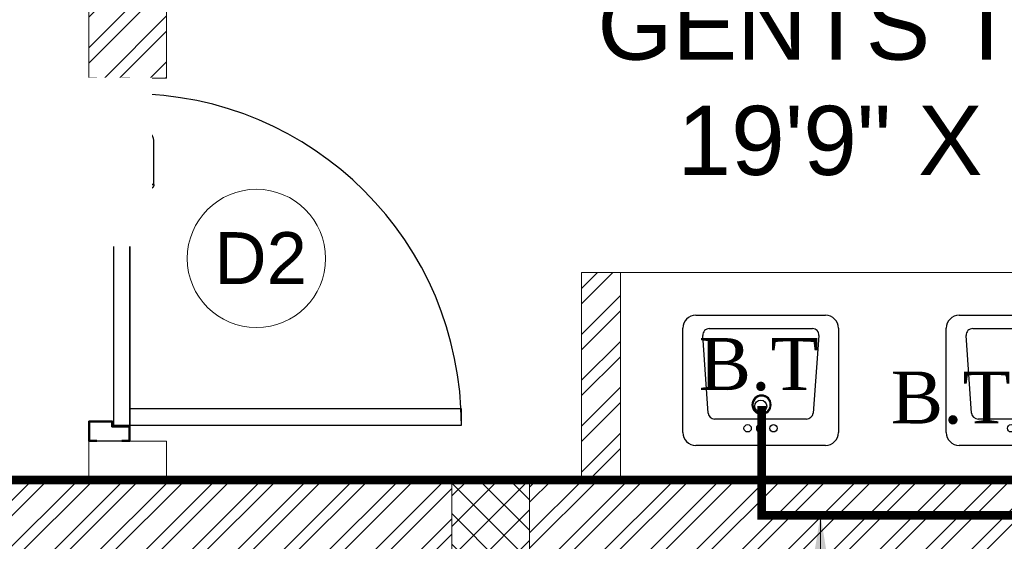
# Model space of a CAD drawing. Header units: inches. Extents: x 113025 to 158499, y 12149 to 30915.
# Tile 43 of 167: x 124262 to 124376, y 21436 to 21496. Entities that reach past the tile are written whole.
import ezdxf

# ---------------------------------------------------------------- set-up
doc = ezdxf.new("R2010")
doc.units = ezdxf.units.IN
doc.header["$MEASUREMENT"] = 0
for name, color, linetype, lineweight in [('00-GRIDTEXT', 1, 'Continuous', 13), ('FLOOR RAISE', 4, 'Continuous', 5), ('KIT TEXT.', 5, 'Continuous', 5), ('PD_BRICK WALL_115', 134, 'Continuous', 30), ('PD_BRICK WALL_230', 4, 'Continuous', 50), ('PD_COLUMN', 2, 'Continuous', 60), ('PD_DOOR', 42, 'Continuous', 25), ('PD_FIXTURE', 21, 'Continuous', 25), ('PD_HATCH', 45, 'Continuous', 9), ('PP- 50DIA Soil Waste Sewer pipe', 54, 'Continuous', 25), ('PP-TEXT', 7, 'Continuous', 40)]:
    doc.layers.add(name, color=color, linetype=linetype, lineweight=lineweight)
doc.layers.add('PD_025_TEXT', color=61, linetype='Continuous')
doc.styles.add('Arial', font='GOTHIC.TTF')
doc.styles.add('ISO', font='isocp.shx', dxfattribs={"height": 250})
doc.styles.get("Standard").update_dxf_attribs({"font": 'arial.ttf', "height": 6})
doc.styles.add('style1', font='arial.ttf', dxfattribs={"height": 500})
doc.styles.add('TIMES NEW ROMAN', font='times.ttf')
doc.dimstyles.new('PP-DIM', dxfattribs={"dimtxt": 4, "dimasz": 1, "dimexe": 1, "dimexo": 1, "dimgap": 0.09, "dimtad": 0, "dimdec": 0, "dimzin": 0, "dimdsep": 46, "dimlunit": 4, "dimtxsty": 'TIMES NEW ROMAN', "dimblk": 'ARCHTICK', "dimcen": 0.09, "dimdle": 1, "dimclrd": 256, "dimclre": 256, "dimclrt": 256, "dimadec": 0, "dimazin": 0, "dimtfac": 1, "dimtdec": 4, "dimtofl": 0, "dimtmove": 1, "dimatfit": 3, "dimfxl": 1, "dimtolj": 1, "dimtzin": 0, "dimlwd": -1, "dimlwe": -1, "dimarcsym": 0})
pattern_1 = [(45, (26013.4692, 17879.387), (-2.65165043, 2.65165043), []), (45, (26015.237, 17879.387), (-2.65165043, 2.65165043), [])]

# ---------------------------------------------------------------- blocks, each defined once
blk = doc.blocks.new('door 1')
at = {"layer": 'PD_DOOR', "color": 251}
for p, q in [((159755.9, 15337.6), (159695.9, 15337.6)), ((159695.9, 15337.6), (159695.9, 15312.6)), ((159695.9, 15312.6), (159695.9, 15337.6)), ((159695.9, 15337.6), (159755.9, 15337.6)), ((159695.9, 15212.6), (159695.9, 15337.6)), ((159697.9, 15312.6), (159697.9, 15335.6)), ((159697.9, 15335.6), (159753.9, 15335.6)), ((159753.9, 15335.6), (159697.9, 15335.6)), ((159697.9, 15335.6), (159697.9, 15312.6)), ((159753.9, 15335.6), (159753.9, 15267.6)), ((159753.9, 15267.6), (159753.9, 15335.6)), ((159755.9, 15265.6), (159755.9, 15337.6)), ((159755.9, 15337.6), (159755.9, 15265.6)), ((160472.9, 15356.5), (160472.9, 15360.1)), ((160472.9, 15360.1), (160472.9, 15356.5)), ((160602.9, 15360.1), (160472.9, 15360.1)), ((160472.9, 15360.1), (160472.9, 15359.7)), ((160472.9, 15335.1), (160472.9, 15360.1)), ((160472.9, 15359.7), (160472.9, 15335.6)), ((160472.9, 15335.1), (160472.9, 15338.8)), ((160472.9, 15338.8), (160472.9, 15335.1)), ((160472.9, 15335.6), (160472.9, 15335.1)), ((160472.9, 15335.1), (160602.9, 15335.1)), ((160795.9, 15337.6), (160735.9, 15337.6)), ((160735.9, 15337.6), (160735.9, 15265.6)), ((160735.9, 15265.6), (160735.9, 15337.6)), ((160735.9, 15337.6), (160795.9, 15337.6)), ((160737.9, 15267.6), (160737.9, 15335.6)), ((160737.9, 15335.6), (160793.9, 15335.6)), ((160793.9, 15335.6), (160737.9, 15335.6)), ((160737.9, 15335.6), (160737.9, 15267.6)), ((160793.9, 15335.6), (160793.9, 15312.6)), ((160793.9, 15312.6), (160793.9, 15335.6)), ((160795.9, 15312.6), (160795.9, 15337.6)), ((160795.9, 15337.6), (160795.9, 15312.6)), ((160795.9, 15337.6), (160795.9, 15212.6)), ((159695.9, 15312.6), (159697.9, 15312.6)), ((159697.9, 15312.6), (159695.9, 15312.6)), ((160615.4, 15322.6), (160615.4, 15272.6)), ((160640.4, 15272.6), (160640.4, 15322.6)), ((160793.9, 15312.6), (160795.9, 15312.6)), ((160795.9, 15312.6), (160793.9, 15312.6)), ((160605.4, 15272.6), (160605.4, 15262.6)), ((160622.1, 15272.6), (160605.4, 15272.6)), ((160605.4, 15272.6), (160622.1, 15272.6)), ((160640.4, 15272.6), (160615.4, 15272.6)), ((160615.4, 15272.6), (160621.7, 15272.6)), ((160621.7, 15272.6), (160624.7, 15272.6)), ((160624.7, 15272.6), (160627.9, 15272.6)), ((160627.9, 15272.6), (160631.2, 15272.6)), ((160627.9, 15272.6), (160650.4, 15272.6)), ((160631.2, 15272.6), (160634.2, 15272.6)), ((160650.4, 15272.6), (160633.8, 15272.6)), ((160634.2, 15272.6), (160640.4, 15272.6)), ((160650.4, 15262.6), (160650.4, 15272.6)), ((159753.9, 15267.6), (159738.9, 15267.6)), ((159738.9, 15267.6), (159738.9, 15214.6)), ((159738.9, 15214.6), (159738.9, 15267.6)), ((159738.9, 15267.6), (159753.9, 15267.6)), ((159740.9, 15212.6), (159740.9, 15265.6)), ((159740.9, 15265.6), (159755.9, 15265.6)), ((159755.9, 15265.6), (159740.9, 15265.6)), ((159740.9, 15265.6), (159740.9, 15212.6)), ((160747.9, 15262.6), (159743.9, 15262.6)), ((159743.9, 15262.6), (159743.9, 15212.6)), ((160747.9, 15262.6), (159743.9, 15262.6)), ((159743.9, 15262.6), (159743.9, 15212.6)), ((160650.4, 15262.6), (160605.4, 15262.6)), ((160605.4, 15262.6), (160650.4, 15262.6)), ((160617.9, 15267.6), (160617.9, 15262.6)), ((160637.9, 15267.6), (160617.9, 15267.6)), ((160617.9, 15267.6), (160637.9, 15267.6)), ((160637.9, 15262.6), (160617.9, 15262.6)), ((160617.9, 15262.6), (160637.9, 15262.6)), ((160637.9, 15262.6), (160637.9, 15267.6)), ((160735.9, 15265.6), (160750.9, 15265.6)), ((160750.9, 15265.6), (160735.9, 15265.6)), ((160752.9, 15267.6), (160737.9, 15267.6)), ((160737.9, 15267.6), (160752.9, 15267.6)), ((160747.9, 15212.6), (160747.9, 15262.6)), ((160747.9, 15262.6), (160747.9, 15212.6)), ((160750.9, 15265.6), (160750.9, 15212.6)), ((160750.9, 15212.6), (160750.9, 15265.6)), ((160752.9, 15214.6), (160752.9, 15267.6)), ((160752.9, 15267.6), (160752.9, 15214.6)), ((159697.9, 15237.6), (159695.9, 15237.6)), ((159695.9, 15237.6), (159695.9, 15212.6)), ((159695.9, 15212.6), (159695.9, 15237.6)), ((159695.9, 15237.6), (159697.9, 15237.6)), ((159695.9, 15212.6), (159740.9, 15212.6)), ((159740.9, 15212.6), (159695.9, 15212.6)), ((159695.9, 15212.6), (159743.9, 15212.6)), ((159743.9, 15212.6), (159695.9, 15212.6)), ((159697.9, 15214.6), (159697.9, 15237.6)), ((159697.9, 15237.6), (159697.9, 15214.6)), ((159738.9, 15214.6), (159697.9, 15214.6)), ((159697.9, 15214.6), (159738.9, 15214.6)), ((159793.9, 15212.6), (159743.9, 15212.6)), ((159743.9, 15212.6), (159743.9, 14208.6)), ((159743.9, 15212.6), (160747.9, 15212.6)), ((159743.9, 15212.6), (159793.9, 15212.6)), ((159743.9, 15212.6), (159793.9, 15212.6)), ((159793.9, 15212.6), (159743.9, 15212.6)), ((159793.9, 14208.6), (159793.9, 15212.6)), ((159793.9, 15212.6), (160747.9, 15212.6)), ((159793.9, 15212.6), (160747.9, 15212.6)), ((160747.9, 15212.6), (159793.9, 15212.6)), ((160605.4, 15212.6), (160605.4, 15202.6)), ((160605.4, 15212.6), (160650.4, 15212.6)), ((160639.2, 15212.6), (160605.4, 15212.6)), ((160617.9, 15212.6), (160617.9, 15207.6)), ((160617.9, 15212.6), (160637.9, 15212.6)), ((160618.3, 15212.6), (160617.9, 15212.6)), ((160637.9, 15212.6), (160618.3, 15212.6)), ((160637.9, 15207.6), (160637.9, 15212.6)), ((160650.4, 15212.6), (160639.2, 15212.6)), ((160650.4, 15202.6), (160650.4, 15212.6)), ((160747.9, 15212.6), (160795.9, 15212.6)), ((160795.9, 15212.6), (160747.9, 15212.6)), ((160750.9, 15212.6), (160795.9, 15212.6)), ((160795.9, 15212.6), (160750.9, 15212.6)), ((160793.9, 15214.6), (160752.9, 15214.6)), ((160752.9, 15214.6), (160793.9, 15214.6)), ((160795.9, 15237.6), (160793.9, 15237.6)), ((160793.9, 15237.6), (160793.9, 15214.6)), ((160793.9, 15214.6), (160793.9, 15237.6)), ((160793.9, 15237.6), (160795.9, 15237.6)), ((160795.9, 15212.6), (160795.9, 15237.6)), ((160795.9, 15237.6), (160795.9, 15212.6)), ((160605.4, 15202.6), (160650.4, 15202.6)), ((160650.4, 15202.6), (160605.4, 15202.6)), ((160615.4, 15202.6), (160615.4, 15177.6)), ((160615.4, 15202.6), (160640.4, 15202.6)), ((160640.4, 15202.6), (160615.4, 15202.6)), ((160617.9, 15207.6), (160637.9, 15207.6)), ((160637.9, 15207.6), (160617.9, 15207.6)), ((160640.4, 15177.6), (160640.4, 15202.6)), ((160472.9, 15165.1), (160472.9, 15161.5)), ((160472.9, 15161.5), (160472.9, 15165.1)), ((160602.9, 15165.1), (160472.9, 15165.1)), ((160472.9, 15165.1), (160472.9, 15164.7)), ((160472.9, 15140.1), (160472.9, 15165.1)), ((160472.9, 15164.7), (160472.9, 15140.6)), ((160472.9, 15143.8), (160472.9, 15140.1)), ((160472.9, 15140.1), (160472.9, 15143.8)), ((160472.9, 15140.6), (160472.9, 15140.1)), ((160472.9, 15140.1), (160602.9, 15140.1)), ((159743.9, 14208.6), (159793.9, 14208.6))]:
    blk.add_line(p, q, dxfattribs=at)
at = {"layer": 'PD_DOOR', "color": 251, "flags": 128}
for points in [[(160460.4, 15347.6), (160460.5, 15348.1), (160460.5, 15348.6), (160460.5, 15349.1), (160460.6, 15349.6), (160460.7, 15350.1), (160460.8, 15350.6), (160460.9, 15351.1), (160461.1, 15351.6), (160461.2, 15352), (160461.4, 15352.5), (160461.6, 15353), (160461.9, 15353.4), (160462.1, 15353.9), (160462.4, 15354.3), (160462.6, 15354.7), (160462.9, 15355.1), (160463.2, 15355.5), (160463.5, 15355.9), (160463.9, 15356.3), (160464.2, 15356.6), (160464.6, 15357), (160465, 15357.3), (160465.4, 15357.6), (160465.8, 15357.9), (160466.2, 15358.2), (160466.6, 15358.4), (160467, 15358.7), (160467.5, 15358.9), (160467.9, 15359.1), (160468.4, 15359.3), (160468.9, 15359.5), (160469.4, 15359.6), (160469.8, 15359.8), (160470.3, 15359.9), (160470.8, 15360), (160471.3, 15360), (160471.8, 15360.1), (160472.3, 15360.1), (160472.8, 15360.1), (160472.9, 15360.1)], [(160472.9, 15335.1), (160472.4, 15335.2), (160471.9, 15335.2), (160471.4, 15335.2), (160470.9, 15335.3), (160470.5, 15335.4), (160470, 15335.5), (160469.5, 15335.6), (160469, 15335.8), (160468.5, 15335.9), (160468.1, 15336.1), (160467.6, 15336.3), (160467.2, 15336.6), (160466.7, 15336.8), (160466.3, 15337.1), (160465.9, 15337.3), (160465.5, 15337.6), (160465.1, 15337.9), (160464.7, 15338.2), (160464.3, 15338.6), (160464, 15338.9), (160463.6, 15339.3), (160463.3, 15339.7), (160463, 15340.1), (160462.7, 15340.5), (160462.4, 15340.9), (160462.2, 15341.3), (160461.9, 15341.8), (160461.7, 15342.2), (160461.5, 15342.7), (160461.3, 15343.1), (160461.1, 15343.6), (160461, 15344.1), (160460.8, 15344.5), (160460.7, 15345), (160460.6, 15345.5), (160460.5, 15346), (160460.5, 15346.5), (160460.5, 15347), (160460.4, 15347.5), (160460.4, 15347.6)], [(160640.4, 15322.6), (160640.4, 15324.1), (160640.3, 15325.6), (160640.2, 15327.1), (160640, 15328.6), (160639.7, 15330.1), (160639.4, 15331.6), (160639, 15333), (160638.5, 15334.4), (160638, 15335.9), (160637.5, 15337.2), (160636.9, 15338.6), (160636.2, 15340), (160635.5, 15341.3), (160634.7, 15342.6), (160633.9, 15343.8), (160633, 15345), (160632.1, 15346.2), (160631.1, 15347.4), (160630.1, 15348.5), (160629.1, 15349.5), (160628, 15350.6), (160626.8, 15351.5), (160625.7, 15352.5), (160624.4, 15353.4), (160623.2, 15354.2), (160621.9, 15355), (160620.6, 15355.7), (160619.3, 15356.4), (160617.9, 15357), (160616.5, 15357.6), (160615.1, 15358.1), (160613.7, 15358.6), (160612.2, 15359), (160610.8, 15359.3), (160609.3, 15359.6), (160607.8, 15359.8), (160606.3, 15360), (160604.8, 15360.1), (160603.3, 15360.1), (160602.9, 15360.1)], [(160602.9, 15335.1), (160603.4, 15335.1), (160603.9, 15335.1), (160604.4, 15335.1), (160604.9, 15335), (160605.4, 15334.9), (160605.9, 15334.8), (160606.4, 15334.7), (160606.9, 15334.5), (160607.3, 15334.3), (160607.8, 15334.2), (160608.3, 15334), (160608.7, 15333.7), (160609.2, 15333.5), (160609.6, 15333.2), (160610, 15333), (160610.4, 15332.7), (160610.8, 15332.4), (160611.2, 15332), (160611.6, 15331.7), (160611.9, 15331.4), (160612.2, 15331), (160612.6, 15330.6), (160612.9, 15330.2), (160613.2, 15329.8), (160613.5, 15329.4), (160613.7, 15329), (160614, 15328.5), (160614.2, 15328.1), (160614.4, 15327.6), (160614.6, 15327.2), (160614.8, 15326.7), (160614.9, 15326.2), (160615.1, 15325.7), (160615.2, 15325.3), (160615.3, 15324.8), (160615.3, 15324.3), (160615.4, 15323.8), (160615.4, 15323.3), (160615.4, 15322.8), (160615.4, 15322.6)], [(160460.4, 15152.6), (160460.5, 15153.1), (160460.5, 15153.6), (160460.5, 15154.1), (160460.6, 15154.6), (160460.7, 15155.1), (160460.8, 15155.6), (160460.9, 15156.1), (160461.1, 15156.6), (160461.2, 15157), (160461.4, 15157.5), (160461.6, 15158), (160461.9, 15158.4), (160462.1, 15158.9), (160462.4, 15159.3), (160462.6, 15159.7), (160462.9, 15160.1), (160463.2, 15160.5), (160463.5, 15160.9), (160463.9, 15161.3), (160464.2, 15161.6), (160464.6, 15162), (160465, 15162.3), (160465.4, 15162.6), (160465.8, 15162.9), (160466.2, 15163.2), (160466.6, 15163.4), (160467, 15163.7), (160467.5, 15163.9), (160467.9, 15164.1), (160468.4, 15164.3), (160468.9, 15164.5), (160469.4, 15164.6), (160469.8, 15164.8), (160470.3, 15164.9), (160470.8, 15165), (160471.3, 15165), (160471.8, 15165.1), (160472.3, 15165.1), (160472.8, 15165.1), (160472.9, 15165.1)], [(160602.9, 15140.1), (160604.4, 15140.2), (160605.9, 15140.3), (160607.4, 15140.4), (160608.9, 15140.6), (160610.4, 15140.9), (160611.9, 15141.2), (160613.3, 15141.6), (160614.7, 15142), (160616.2, 15142.5), (160617.5, 15143.1), (160618.9, 15143.7), (160620.3, 15144.4), (160621.6, 15145.1), (160622.9, 15145.9), (160624.1, 15146.7), (160625.3, 15147.6), (160626.5, 15148.5), (160627.7, 15149.5), (160628.8, 15150.5), (160629.8, 15151.5), (160630.9, 15152.6), (160631.8, 15153.8), (160632.8, 15154.9), (160633.7, 15156.1), (160634.5, 15157.4), (160635.3, 15158.7), (160636, 15160), (160636.7, 15161.3), (160637.3, 15162.7), (160637.9, 15164.1), (160638.4, 15165.5), (160638.9, 15166.9), (160639.3, 15168.3), (160639.6, 15169.8), (160639.9, 15171.3), (160640.1, 15172.8), (160640.3, 15174.2), (160640.4, 15175.7), (160640.4, 15177.2), (160640.4, 15177.6)], [(160615.4, 15177.6), (160615.4, 15177.1), (160615.4, 15176.6), (160615.4, 15176.1), (160615.3, 15175.7), (160615.2, 15175.2), (160615.1, 15174.7), (160615, 15174.2), (160614.8, 15173.7), (160614.6, 15173.2), (160614.5, 15172.8), (160614.3, 15172.3), (160614, 15171.9), (160613.8, 15171.4), (160613.5, 15171), (160613.3, 15170.6), (160613, 15170.2), (160612.7, 15169.8), (160612.3, 15169.4), (160612, 15169), (160611.7, 15168.7), (160611.3, 15168.3), (160610.9, 15168), (160610.5, 15167.7), (160610.1, 15167.4), (160609.7, 15167.1), (160609.3, 15166.9), (160608.8, 15166.6), (160608.4, 15166.4), (160607.9, 15166.2), (160607.5, 15166), (160607, 15165.8), (160606.5, 15165.7), (160606, 15165.5), (160605.6, 15165.4), (160605.1, 15165.3), (160604.6, 15165.3), (160604.1, 15165.2), (160603.6, 15165.2), (160603.1, 15165.1), (160602.9, 15165.1)], [(160472.9, 15140.1), (160472.4, 15140.2), (160471.9, 15140.2), (160471.4, 15140.2), (160470.9, 15140.3), (160470.5, 15140.4), (160470, 15140.5), (160469.5, 15140.6), (160469, 15140.8), (160468.5, 15140.9), (160468.1, 15141.1), (160467.6, 15141.3), (160467.2, 15141.6), (160466.7, 15141.8), (160466.3, 15142.1), (160465.9, 15142.3), (160465.5, 15142.6), (160465.1, 15142.9), (160464.7, 15143.2), (160464.3, 15143.6), (160464, 15143.9), (160463.6, 15144.3), (160463.3, 15144.7), (160463, 15145.1), (160462.7, 15145.5), (160462.4, 15145.9), (160462.2, 15146.3), (160461.9, 15146.8), (160461.7, 15147.2), (160461.5, 15147.7), (160461.3, 15148.1), (160461.1, 15148.6), (160461, 15149.1), (160460.8, 15149.5), (160460.7, 15150), (160460.6, 15150.5), (160460.5, 15151), (160460.5, 15151.5), (160460.5, 15152), (160460.4, 15152.5), (160460.4, 15152.6)]]:
    blk.add_lwpolyline(points, dxfattribs=at)
at = {"layer": 'PD_DOOR', "color": 251}
blk.add_arc((159743.9, 15212.6), 1004, 270, 0, dxfattribs=at)
blk = doc.blocks.new('DOOR1')
at = {"color": 251, "xscale": 0.03818181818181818, "yscale": 0.03818181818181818, "zscale": 0.03818181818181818, "rotation": 90}
blk.add_blockref('door 1', (-2370.94, -8406.75), dxfattribs=at)
blk = doc.blocks.new('LV')
at = {"color": 251}
for p, q in [((-254, 510.1), (254, 510.1)), ((-304.8, 50.8), (-304.8, 459.3)), ((-205.3, 127), (-226.3, 430.8)), ((-201, 458), (203.1, 458)), ((228.4, 430.6), (205.5, 126.8)), ((304.8, 459.3), (304.8, 50.8)), ((180.2, 103.5), (-180, 103.5)), ((254, 0), (-254, 0))]:
    blk.add_line(p, q, dxfattribs=at)
for centre, radius in [((0.4, 154.3), 23.6), ((-50.8, 67.2), 14.4), ((0, 67.2), 15.3), ((50.8, 67.2), 14.4)]:
    blk.add_circle(centre, radius, dxfattribs=at)
for centre, radius, start, end in [((-254, 459.3), 50.8, 90, 180), ((254, 459.3), 50.8, 0, 90), ((-201, 432.6), 25.4, 90, 184.2016), ((203.1, 432.6), 25.4, 355.4179, 90), ((-180, 128.9), 25.4, 184.2016, 270), ((180.2, 128.9), 25.4, 270, 355.4179), ((-254, 50.8), 50.8, 180, 270), ((254, 50.8), 50.8, 270, 0)]:
    blk.add_arc(centre, radius, start, end, dxfattribs=at)
blk = doc.blocks.new('A$C6E471120')
at = {"layer": 'KIT TEXT.', "color": 251, "char_height": 60.175, "attachment_point": 7, "style": 'ISO'}
for s, insert, width in [('\\pi300.49;{\\Fromans|c0;\\W0.8;WORK TABLE}', (-5344.1, -2682.9, 488.6), 1050.284), ('\\pi526.07;{\\Fromans|c0;\\W0.8; \\P\\pi263.59;CHEST FREEZER}', (-2320.9, -2768.6, 488.6), 1100.284), ('\\pi526.07;{\\Fromans|c0;\\W0.8; \\P\\pi263.59;CHEST FREEZER}', (-1182.6, -2768.6, 488.6), 1100.284)]:
    blk.add_mtext(s, dxfattribs=dict(at, insert=insert, width=width))
blk = doc.blocks.new('FIRST FLOOR PLAN 0')
at = {"layer": 'PD_HATCH', "lineweight": 5}
h = blk.add_hatch(dxfattribs=at)
h.set_pattern_fill('ANSI32', color=251, scale=10)
h.set_pattern_definition([(45, (-1110.15, -834.2493), (-2.65165, 2.65165), []), (45, (-1108.3824, -834.2493), (-2.65165, 2.65165), [])])
h.paths.add_polyline_path([(-1107, -791.5), (-1116, -791.5), (-1116, -873), (-1107, -873)])
h.paths.add_polyline_path([(-745.5, -939), (-915, -939), (-915, -948), (-745.5, -948)])
h.paths.add_polyline_path([(-561, -939), (-730.5, -939), (-730.5, -948), (-561, -948)])
h.paths.add_polyline_path([(-1107, -75), (-1116, -75), (-1116, -156.5), (-1107, -156.5)])
h.paths.add_polyline_path([(-1107, -171.5), (-1116, -171.5), (-1116, -311.5), (-1107, -311.5)])
h.paths.add_polyline_path([(-1107, -326.5), (-1116, -326.5), (-1116, -466.5), (-1107, -466.5)])
h.paths.add_polyline_path([(-1107, -481.5), (-1116, -481.5), (-1116, -621.5), (-1107, -621.5)])
h.paths.add_polyline_path([(-1107, -636.5), (-1116, -636.5), (-1116, -776.5), (-1107, -776.5)])
h.paths.add_polyline_path([(-15, 0), (-181.5, 0), (-181.5, -9), (-15, -9)])
h.paths.add_polyline_path([(-196.5, 0), (-361.5, 0), (-361.5, -9), (-196.5, -9)])
h.paths.add_polyline_path([(-376.5, 0), (-546, 0), (-546, -9), (-376.5, -9)])
h.paths.add_polyline_path([(-561, 0), (-730.5, 0), (-730.5, -9), (-561, -9)])
h.paths.add_polyline_path([(-930, 0), (-1041, 0), (-1041, -9), (-930, -9)])
h.paths.add_polyline_path([(-1056, 0), (-1116, 0), (-1116, -60), (-1107, -60), (-1107, -9), (-1056, -9)])
h.paths.add_polyline_path([(-1107, -888), (-1116, -888), (-1116, -948), (-1056, -948), (-1056, -939), (-1107, -939)])
h.paths.add_polyline_path([(-930, -939), (-1041, -939), (-1041, -948), (-930, -948)])
h.paths.add_polyline_path([(-521.25, -939), (-546, -939), (-546, -948), (-521.25, -948)])
h.paths.add_polyline_path([(-376.5, -939), (-401.25, -939), (-401.25, -948), (-376.5, -948)])
h.paths.add_polyline_path([(-339, -939), (-361.5, -939), (-361.5, -948), (-339, -948)])
h.paths.add_polyline_path([(-196.5, -939), (-219, -939), (-219, -948), (-196.5, -948)])
h.paths.add_polyline_path([(-159, -939), (-181.5, -939), (-181.5, -948), (-159, -948)])
h.paths.add_polyline_path([(-15, -939), (-39, -939), (-39, -948), (-15, -948)])
h.paths.add_polyline_path([(0, -930), (-9, -930)])
h.paths.add_polyline_path([(0, -791.5), (-9, -791.5), (-9, -930), (0, -930)])
h.paths.add_polyline_path([(0, -636.5), (-9, -636.5), (-9, -776.5), (0, -776.5)])
h.paths.add_polyline_path([(0, -326.5), (-9, -326.5), (-9, -621.5), (0, -621.5)])
h.paths.add_polyline_path([(0, -18), (-9, -18), (-9, -156.5), (0, -156.5)])
h.paths.add_polyline_path([(-18, -159.5), (-123, -159.5), (-123, -168.5), (-18, -168.5)])
h.paths.add_polyline_path([(-123, -171.5), (-132, -171.5), (-132, -249.5), (-123, -249.5)])
h.paths.add_polyline_path([(-132, -159.5), (-204, -159.5), (-204, -168.5), (-132, -168.5)])
h.paths.add_polyline_path([(-204, -171.5), (-213, -171.5), (-213, -249.5), (-204, -249.5)])
h.paths.add_polyline_path([(-213, -159.5), (-294, -159.5), (-294, -261.5), (-267, -261.5), (-267, -252.5), (-285, -252.5), (-285, -168.5), (-213, -168.5)])
h.paths.add_polyline_path([(-213, -252.5), (-231, -252.5), (-231, -261.5), (-213, -261.5)], flags=17)
h.paths.add_polyline_path([(-186, -252.5), (-204, -252.5), (-204, -261.5), (-186, -261.5)])
h.paths.add_polyline_path([(-132, -252.5), (-150, -252.5), (-150, -261.5), (-132, -261.5)])
h.paths.add_polyline_path([(-123, -261.5), (-132, -261.5), (-132, -324.5), (-123, -324.5)])
h.paths.add_polyline_path([(0, -310.5), (-9, -310.5), (-9, -311.5), (0, -311.5)])
h.paths.add_polyline_path([(0, -171.5), (-9, -171.5), (-9, -190.5), (0, -190.5)])
h.paths.add_polyline_path([(-878.25, -9), (-878.25, 0), (-915, 0), (-915, -9)])
h.paths.add_polyline_path([(-782.25, 0), (-782.25, -9), (-745.5, -9), (-745.5, 0)])
h = blk.add_hatch(dxfattribs=at)
h.set_pattern_fill('ANSI32', color=251, scale=10)
h.set_pattern_definition(pattern_1)
h.paths.add_polyline_path([(-525, -9), (-531, -9), (-531, -45), (-525, -45)])
h.paths.add_polyline_path([(-525, -45), (-531, -45), (-531, -81), (-525, -81)])
h.paths.add_polyline_path([(-531, -81), (-531, -117), (-525, -117), (-525, -81)])
h.paths.add_polyline_path([(-525, -117), (-531, -117), (-531, -153), (-525, -153)])
h.paths.add_polyline_path([(-525, -153), (-531, -153), (-531, -189), (-525, -189)])
h.paths.add_polyline_path([(-525, -189), (-531, -189), (-531, -225), (-525, -225)])
h.paths.add_polyline_path([(-246, -9), (-255, -9), (-255, -98.5), (-259.5, -98.5), (-259.5, -103), (-255, -103), (-255, -113), (-246, -113)])
h.paths.add_polyline_path([(-327, -9), (-331.5, -9), (-331.5, -98.5), (-336, -98.5), (-336, -103), (-301.5, -103), (-301.5, -98.5), (-327, -98.5)])
h.paths.add_polyline_path([(-331.5, -27), (-334.5, -27), (-334.5, -31.5), (-331.5, -31.5)], flags=17)
h.paths.add_polyline_path([(-358.5, -27), (-361.5, -27), (-361.5, -18), (-366, -18), (-366, -27), (-376.5, -27), (-376.5, -31.5), (-358.5, -31.5)])
h.paths.add_polyline_path([(-412.5, -9), (-417, -9), (-417, -25), (-417, -31.5), (-412.5, -31.5), (-412.5, -27)])
h.paths.add_polyline_path([(-121.5, -9), (-126, -9), (-126, -27), (-121.5, -27)])
h = blk.add_hatch(dxfattribs=at)
h.set_pattern_fill('ANSI32', color=251, scale=10)
h.set_pattern_definition(pattern_1)
h.paths.add_polyline_path([(-193.5, -135.5), (-198, -135.5), (-198, -159.5), (-193.5, -159.5)])
h.paths.add_polyline_path([(-60, -121.87), (-69, -121.87), (-69, -159.5), (-64.5, -159.5), (-64.5, -126.37), (-60, -126.37)])
h.paths.add_polyline_path([(-9, -121.87), (-36, -121.87), (-36, -126.37), (-9, -126.37)])
h.paths.add_polyline_path([(-121.5, -69), (-126, -69), (-126, -87), (-246, -87), (-246, -91.5), (-121.5, -91.5)])
h = blk.add_hatch(dxfattribs=at)
h.set_pattern_fill('ANSI37', color=251, scale=20)
h.set_pattern_definition([(45, (144327.2833, 25769.4912), (-1.767766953, 1.767766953), []), (135, (144327.2833, 25769.4912), (-1.767766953, -1.767766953), [])])
h.paths.add_polyline_path([(-123, -171.5), (-123, -159.5), (-132, -159.5), (-132, -171.5)])
h.paths.add_polyline_path([(-204, -171.5), (-204, -159.5), (-213, -159.5), (-213, -171.5)])
h.paths.add_polyline_path([(-204, -261.5), (-204, -249.5), (-213, -249.5), (-213, -261.5)])
h.paths.add_polyline_path([(-123, -249.5), (-132, -249.5), (-132, -261.5), (-123, -261.5)])
at = {"layer": 'PD_BRICK WALL_115', "color": 251, "lineweight": 5}
for p, q in [((-255, -113), (-255, -103)), ((-198, -135.5), (-198, -159.5)), ((-198, -135.5), (-193.5, -135.5)), ((-193.5, -135.5), (-193.5, -159.5)), ((-213, -159.5), (-294, -159.5)), ((-18, -159.5), (-213, -159.5))]:
    blk.add_line(p, q, dxfattribs=at)
blk.add_lwpolyline([(-255, -113), (-246, -113), (-246, -9)], dxfattribs=at)
at = {"layer": 'PD_BRICK WALL_230', "color": 251, "lineweight": 5}
for p, q in [((-255, -159.5), (-255, -155)), ((-255, -155), (-246, -155)), ((-246, -159.5), (-246, -155)), ((-213, -261.5), (-213, -159.5))]:
    blk.add_line(p, q, dxfattribs=at)
at = {"layer": 'PD_COLUMN', "color": 251, "lineweight": 5}
blk.add_lwpolyline([(-213, -171.5), (-213, -159.5), (-204, -159.5), (-204, -171.5)], close=True, dxfattribs=at)
at = {"layer": 'PD_DOOR', "color": 251, "lineweight": 5}
blk.add_circle((-235.6, -133.87), 8, dxfattribs=at)
at = {"layer": 'PD_FIXTURE', "color": 251, "lineweight": 5, "ltscale": 12}
blk.add_line((-69, -135.5), (-193.5, -135.5), dxfattribs=at)
at = {"layer": '00-GRIDTEXT', "color": 251, "xscale": 0.03937007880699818, "yscale": 0.03937007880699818, "zscale": 0.03937007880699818}
blk.add_blockref('A$C6E471120', (-540, -9), dxfattribs=at)
at = {"layer": 'PD_DOOR', "color": 251, "ltscale": 25}
blk.add_blockref('DOOR1', (2701.56, 2154.27), dxfattribs=at)
at = {"layer": 'PD_FIXTURE', "color": 251, "ltscale": 12, "xscale": 0.0295236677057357, "yscale": 0.0295236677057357, "zscale": 0.0295236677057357}
for p in [(-177.28, -155.5), (-146.81, -155.5)]:
    blk.add_blockref('LV', p, dxfattribs=at)
at = {"layer": 'PD_025_TEXT', "color": 251, "insert": (-220.45, -102.88), "char_height": 8, "width": 128.4952, "attachment_point": 1, "style": 'style1'}
blk.add_mtext('\\pi24.294;GENTS TOILET\\P\\pi33.538;19\'9" X 12\'6"', dxfattribs=at)
at = {"layer": 'PD_025_TEXT', "color": 251, "insert": (-376.91, -148.03), "char_height": 6, "width": 137.3386, "attachment_point": 1}
blk.add_mtext('\\pi51.834;+10" LVL', dxfattribs=at)
at = {"layer": 'PD_DOOR', "color": 251, "insert": (-240.47, -130.83), "char_height": 6, "width": 47.1418, "attachment_point": 1}
blk.add_mtext('D2', dxfattribs=at)
blk = doc.blocks.new('BT-PP')
for radius in [37.5, 33.8]:
    blk.add_circle((0, 0), radius)

msp = doc.modelspace()

# ---------------------------------------------------------------- linework, layer by layer
at = {"layer": 'PP- 50DIA Soil Waste Sewer pipe'}
msp.add_lwpolyline([(124376.96, 21439.03, 1, 1, 0), (124347.71, 21439.03, 1, 1, 0), (124347.71, 21451.65, 1, 1, 0)], format="xyseb", dxfattribs=at)

# ---------------------------------------------------------------- block references
at = {"color": 251}
msp.add_blockref('FIRST FLOOR PLAN 0', (124524.88, 21602.6), dxfattribs=at)
at = {"layer": 'PP- 50DIA Soil Waste Sewer pipe', "xscale": -0.02961412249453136, "yscale": 0.02961412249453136, "zscale": 0.02961412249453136, "rotation": 270}
msp.add_blockref('BT-PP', (124347.71, 21451.81), dxfattribs=at)

# ---------------------------------------------------------------- texts
at = {"layer": 'PP-TEXT', "char_height": 6, "width": 26.6614, "attachment_point": 7, "style": 'Arial'}
for insert in [(124340.45, 21453.39, 0), (124362.67, 21449.52, 0)]:
    msp.add_mtext('{\\fTimes New Roman|b0|i0|c0|p0;B.T}', dxfattribs=dict(at, insert=insert))

# ---------------------------------------------------------------- leaders
at = {"layer": 'PP-TEXT', "lineweight": 70, "ltscale": 12}
msp.add_leader([(124354.53, 21439.03), (124354.53, 21417.21), (124406.76, 21417.21)], dimstyle='PP-DIM', override={"dimtxt": 8.5, "dimasz": 5, "dimtad": 0, "dimdec": 1, "dimcen": 0, "dimtfac": 12, "dimtdec": 1, "dimfxl": 7, "dimfxlon": 1, "dimlwd": 18, "dimarcsym": 1}, dxfattribs=at)

# ---------------------------------------------------------------- next in the draw order: texts
at = {"layer": 'PP-TEXT', "insert": (124194.82, 21480.4), "char_height": 6, "width": 79.3915, "attachment_point": 7, "style": 'Arial', "bg_fill": 2}
msp.add_mtext('{\\fTimes New Roman|b0|i0|c0|p34;Ø110MM WWP }', dxfattribs=at)

# ---------------------------------------------------------------- next in the draw order: texts
at = {"layer": 'PP-TEXT', "insert": (124194.82, 21472.88), "char_height": 6, "width": 79.3915, "attachment_point": 7, "style": 'Arial', "bg_fill": 2}
msp.add_mtext('{\\fTimes New Roman|b0|i0|c0|p34;Ø110MM SWP }', dxfattribs=at)

# ---------------------------------------------------------------- next in the draw order: linework, layer by layer
at = {"layer": 'FLOOR RAISE', "const_width": 1}
msp.add_lwpolyline([(123779.39, 21602.6), (124524.89, 21602.6), (124524.89, 21446.1), (124506.89, 21446.1), (124506.89, 21443.1), (124230.89, 21443.1), (124230.89, 21341.1), (124142.39, 21341.1), (123993.89, 21341.1), (123993.89, 21274.6), (123777.89, 21274.6), (123777.89, 21292.6), (123779.39, 21292.6), (123779.39, 21602.6)], dxfattribs=at)

doc.saveas('drawing.dxf')
